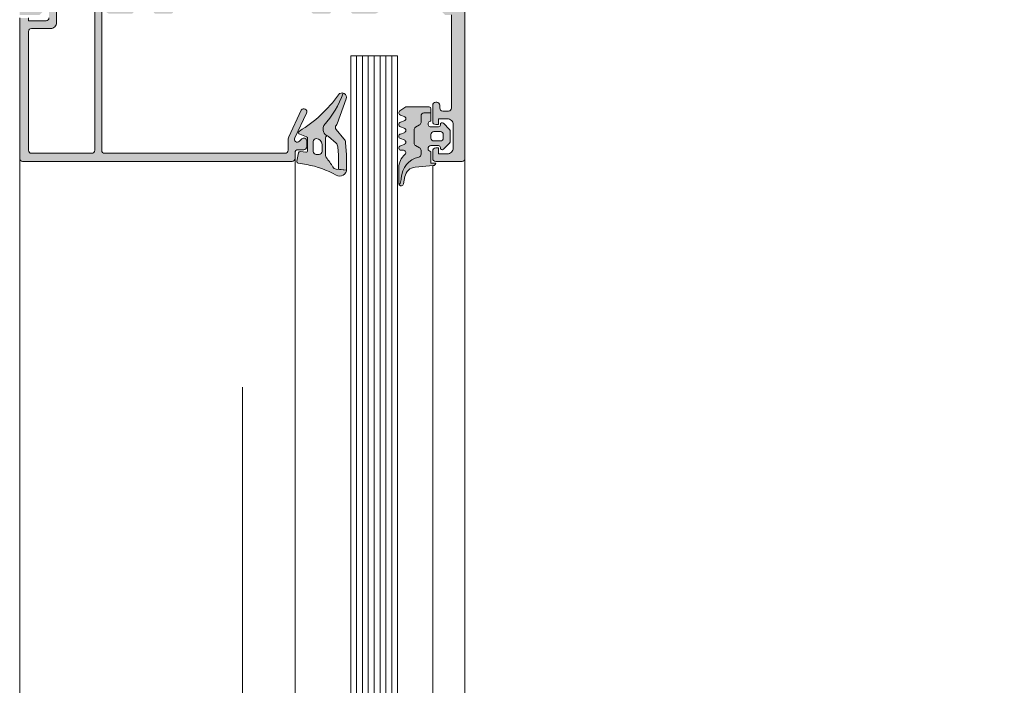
# Model space of a CAD drawing. Header units: metres. Extents: x -0.7 to 9.9, y -1.9 to 2.2.
# Tile 42 of 51: x 8.571 to 8.739, y 0.826 to 0.939. Entities that reach past the tile are written whole.
import ezdxf

# ---------------------------------------------------------------- set-up
doc = ezdxf.new("R2010")
doc.units = ezdxf.units.M
doc.header["$MEASUREMENT"] = 0
doc.linetypes.add('Strichlinie doppelt', pattern=[0.109361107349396, 0.0529166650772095, -0.0211666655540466, 0.014111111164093, -0.0211666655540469])
for name, color, linetype in [('152 - Bemaßung_ Beschriftung.Ausbau', 7, 'Continuous'), ('451 - Universal.Achsen Raster', 7, 'Continuous'), ('Neubau_301 - Elemente.Linie', 7, 'Continuous'), ('Neubau_302 - Elemente.Schraffur', 7, 'Continuous')]:
    doc.layers.add(name, color=color, linetype=linetype)
doc.styles.add('ERSTELLTER_STIL_1', font='txt')
doc.dimstyles.new('ERSTELLTER_STIL__5', dxfattribs={"dimtxt": 0.04, "dimasz": 0.02128, "dimexe": 0.18, "dimexo": 0.0625, "dimgap": 0, "dimtad": 1, "dimzin": 0, "dimdsep": 46, "dimtxsty": 'ERSTELLTER_STIL_1', "dimblk": 'ARROWHEAD_2', "dimblk1": 'ARROWHEAD_2', "dimblk2": 'ARROWHEAD_2', "dimcen": 0.09, "dimse1": 1, "dimse2": 1, "dimclrd": 7, "dimclre": 7, "dimclrt": 7, "dimazin": 0, "dimtfac": 1, "dimtdec": 4, "dimtmove": 0, "dimatfit": 3, "dimfxl": 1, "dimtolj": 1, "dimtzin": 0, "dimarcsym": 0})

# ---------------------------------------------------------------- blocks, each defined once
blk = doc.blocks.new('*D72', base_point=(-2.72064002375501, -4.656053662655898))
at = {"layer": '152 - Bemaßung_ Beschriftung.Ausbau', "color": 7, "linetype": 'Continuous', "lineweight": 5}
for p, q in [((8.868623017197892, 0.9230292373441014), (8.896623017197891, 0.9068634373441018)), ((8.903623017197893, 0.9149463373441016), (8.861623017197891, 0.9149463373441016)), ((8.882623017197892, -1.291053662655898), (8.882623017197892, 0.9149463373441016)), ((8.868623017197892, -1.282970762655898), (8.896623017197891, -1.299136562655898)), ((8.903623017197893, -1.291053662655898), (8.861623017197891, -1.291053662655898))]:
    blk.add_line(p, q, dxfattribs=at)
at = {"layer": '152 - Bemaßung_ Beschriftung.Ausbau', "color": 7, "lineweight": 5, "insert": (8.882385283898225, -0.2512820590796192), "char_height": 0.04, "attachment_point": 7, "rotation": 90, "style": 'ERSTELLTER_STIL_1'}
blk.add_mtext('\\A1;{\\pql;\\fArial|b0|i0|c0|p38;2,20\\fArial|b0|i0|c0|p38;\\A1{\\H.66x;\\S6^  ;}}', dxfattribs=at)
blk = doc.blocks.new('ARROWHEAD_2')
at = {"color": 0, "linetype": 'Continuous', "lineweight": 0}
for p, q in [((-0.3781315, -0.655), (0.3781315, 0.655)), ((0, 0), (-1, 0))]:
    blk.add_line(p, q, dxfattribs=at)
blk = doc.blocks.new('*D73', base_point=(-2.72064002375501, -4.656053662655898))
at = {"layer": '152 - Bemaßung_ Beschriftung.Ausbau', "color": 7, "linetype": 'Continuous', "lineweight": 5}
for p, q in [((8.868623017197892, 1.0930292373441), (8.896623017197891, 1.076863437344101)), ((8.903623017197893, 1.084946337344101), (8.861623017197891, 1.084946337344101)), ((8.882623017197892, 0.9149463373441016), (8.882623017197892, 1.084946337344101)), ((8.868623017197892, 0.9230292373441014), (8.896623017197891, 0.9068634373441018)), ((8.903623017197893, 0.9149463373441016), (8.861623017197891, 0.9149463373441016))]:
    blk.add_line(p, q, dxfattribs=at)
at = {"layer": '152 - Bemaßung_ Beschriftung.Ausbau', "color": 7, "lineweight": 5, "insert": (8.874623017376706, 0.9695919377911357), "char_height": 0.04, "attachment_point": 7, "rotation": 90, "style": 'ERSTELLTER_STIL_1'}
blk.add_mtext('\\A1;{\\pql;\\fArial|b0|i0|c0|p38;17}', dxfattribs=at)
blk = doc.blocks.new('*D78', base_point=(-2.72064002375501, -4.656053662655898))
at = {"layer": '152 - Bemaßung_ Beschriftung.Ausbau', "color": 7, "linetype": 'Continuous', "lineweight": 5}
for p, q in [((9.018623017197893, 0.9970292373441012), (9.046623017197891, 0.9808634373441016)), ((9.053623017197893, 0.9889463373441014), (9.011623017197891, 0.9889463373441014)), ((9.032623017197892, -1.291053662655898), (9.032623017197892, 0.9889463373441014)), ((9.018623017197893, -1.282970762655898), (9.046623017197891, -1.299136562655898)), ((9.053623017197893, -1.291053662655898), (9.011623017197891, -1.291053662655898)), ((9.032623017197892, -1.304745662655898), (9.032623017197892, -1.291053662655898))]:
    blk.add_line(p, q, dxfattribs=at)
at = {"layer": '152 - Bemaßung_ Beschriftung.Ausbau', "color": 7, "lineweight": 5, "insert": (9.024623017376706, -0.2042652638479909), "char_height": 0.04, "attachment_point": 7, "rotation": 90, "style": 'ERSTELLTER_STIL_1'}
blk.add_mtext('\\A1;{\\pql;\\fArial|b0|i0|c0|p38;2,28}', dxfattribs=at)

msp = doc.modelspace()

# ---------------------------------------------------------------- hatches: boundary and pattern name
at = {"layer": 'Neubau_302 - Elemente.Schraffur', "linetype": 'Continuous', "lineweight": 5}
for points in [[(8.57413422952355, 0.9801463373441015, 0.4142135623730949), (8.573634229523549, 0.9796463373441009), (8.573634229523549, 0.9472463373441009, 0.4142135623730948), (8.57413422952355, 0.9467463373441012), (8.580134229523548, 0.9467463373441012, 0.4142135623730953), (8.580634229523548, 0.9472463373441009), (8.580634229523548, 0.9546463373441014, -0.4142135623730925), (8.581134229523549, 0.9551463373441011), (8.581934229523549, 0.9551463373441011, -0.4142135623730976), (8.582434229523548, 0.9546463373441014), (8.582434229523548, 0.9472463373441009, 0.4142135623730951), (8.582934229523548, 0.9467463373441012), (8.598384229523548, 0.9467463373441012, -0.414213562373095), (8.598884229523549, 0.9462463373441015), (8.598884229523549, 0.9457463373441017), (8.597584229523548, 0.9457463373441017), (8.597584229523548, 0.9451463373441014, 0.4142135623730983), (8.59858422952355, 0.944146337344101), (8.620084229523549, 0.944146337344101, 0.4142135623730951), (8.621084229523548, 0.9451463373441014), (8.621084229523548, 0.9457463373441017), (8.619784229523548, 0.9457463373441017), (8.619784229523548, 0.9462463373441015, -0.4142135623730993), (8.620284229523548, 0.9467463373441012), (8.635734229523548, 0.9467463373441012, 0.4142135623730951), (8.636234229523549, 0.9472463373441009), (8.636234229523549, 0.9546463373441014, -0.4142135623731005), (8.63673422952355, 0.9551463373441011), (8.637534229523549, 0.9551463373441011, -0.4142135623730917), (8.638034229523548, 0.9546463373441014), (8.638034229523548, 0.9472463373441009, 0.414213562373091), (8.638534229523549, 0.9467463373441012), (8.644534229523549, 0.9467463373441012, 0.4142135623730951), (8.64503422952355, 0.9472463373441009), (8.64503422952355, 0.9796463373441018, 0.4142135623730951), (8.644534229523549, 0.9801463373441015), (8.638534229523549, 0.9801463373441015, 0.4142135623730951), (8.638034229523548, 0.9796463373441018), (8.638034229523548, 0.9722463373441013, -0.4142135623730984), (8.637534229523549, 0.9717463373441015), (8.63673422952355, 0.9717463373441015, -0.4142135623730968), (8.636234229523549, 0.9722463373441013), (8.636234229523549, 0.9766463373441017, 0.4142135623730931), (8.635734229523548, 0.9771463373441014), (8.632334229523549, 0.9771463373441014, 0.4142135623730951), (8.631834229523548, 0.9766463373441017), (8.631834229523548, 0.9733463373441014, 0.4142135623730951), (8.632334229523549, 0.9728463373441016), (8.632534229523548, 0.9728463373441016, -0.4142135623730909), (8.633034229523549, 0.972346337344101), (8.633034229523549, 0.9701463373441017, -0.4142135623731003), (8.63283422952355, 0.9699463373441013), (8.632534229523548, 0.9699463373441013, -0.4142135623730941), (8.63203422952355, 0.970446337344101), (8.63203422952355, 0.9711463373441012, 0.4142135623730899), (8.631834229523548, 0.9713463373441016), (8.630034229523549, 0.9713463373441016), (8.630034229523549, 0.9771463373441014), (8.629584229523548, 0.9771463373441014), (8.629584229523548, 0.9786463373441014), (8.630034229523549, 0.9786463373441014), (8.630034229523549, 0.9866463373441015, -0.4142135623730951), (8.63053422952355, 0.9871463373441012), (8.630834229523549, 0.9871463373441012, -0.4142135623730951), (8.631834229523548, 0.9861463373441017), (8.631834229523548, 0.984546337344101), (8.63133422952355, 0.984546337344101), (8.631834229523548, 0.9817106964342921), (8.631834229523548, 0.9794463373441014, 0.414213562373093), (8.632334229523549, 0.9789463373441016), (8.635734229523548, 0.9789463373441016, 0.4142135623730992), (8.636234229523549, 0.9794463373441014), (8.636234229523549, 0.9817106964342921), (8.63673422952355, 0.984546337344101), (8.636234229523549, 0.984546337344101), (8.636234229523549, 0.9926463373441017, -0.4142135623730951), (8.63673422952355, 0.9931463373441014), (8.637534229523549, 0.9931463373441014, -0.4142135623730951), (8.638034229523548, 0.9926463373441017), (8.638034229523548, 0.9824463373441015, 0.4142135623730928), (8.638534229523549, 0.9819463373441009), (8.644534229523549, 0.9819463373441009, 0.4142135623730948), (8.64503422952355, 0.9824463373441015), (8.64503422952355, 1.001846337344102, 0.4142135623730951), (8.644534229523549, 1.002346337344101), (8.64353422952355, 1.002346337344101, -0.414213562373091), (8.643034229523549, 1.002846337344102), (8.643034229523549, 1.004146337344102, -0.4142135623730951), (8.64353422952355, 1.004646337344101), (8.644034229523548, 1.004646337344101), (8.644034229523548, 1.003646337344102), (8.644534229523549, 1.003646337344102, 0.4142135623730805), (8.645534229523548, 1.004646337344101), (8.645534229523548, 1.008646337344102, 0.4142135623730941), (8.644534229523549, 1.009646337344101), (8.644034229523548, 1.009646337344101), (8.644034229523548, 1.008646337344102), (8.64353422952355, 1.008646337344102, -0.4142135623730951), (8.643034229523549, 1.009146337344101), (8.643034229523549, 1.010446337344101, -0.414213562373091), (8.64353422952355, 1.010946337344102), (8.646834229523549, 1.010946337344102, -0.4142135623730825), (8.64733422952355, 1.010446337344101), (8.64733422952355, 0.9154463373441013, -0.4142135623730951), (8.646834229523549, 0.9149463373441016), (8.642334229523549, 0.9149463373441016, -0.4142135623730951), (8.641834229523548, 0.9154463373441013), (8.641834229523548, 0.9167463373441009, -0.4142135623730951), (8.642334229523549, 0.9172463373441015), (8.64283422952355, 0.9172463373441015), (8.64283422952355, 0.9162463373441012), (8.64433422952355, 0.9162463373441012, 0.4142135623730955), (8.645334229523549, 0.9172463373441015), (8.645334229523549, 0.9212463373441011, 0.4142135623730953), (8.64433422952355, 0.9222463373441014), (8.64283422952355, 0.9222463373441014), (8.64283422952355, 0.9212463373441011), (8.642334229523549, 0.9212463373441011, -0.4142135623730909), (8.641834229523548, 0.9217463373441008), (8.641834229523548, 0.9245463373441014, -0.4744978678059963), (8.642434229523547, 0.9250362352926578, -0.4744978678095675), (8.643034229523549, 0.9245463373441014), (8.643034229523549, 0.9240463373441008, 0.4142135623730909), (8.64353422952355, 0.9235463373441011), (8.644534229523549, 0.9235463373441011, 0.4142135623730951), (8.64503422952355, 0.9240463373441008), (8.64503422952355, 0.939946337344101), (8.643934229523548, 0.939946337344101), (8.64283422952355, 0.9410463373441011), (8.64283422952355, 0.9416463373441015), (8.64433422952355, 0.9416463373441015, 0.4142135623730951), (8.645334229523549, 0.942646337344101), (8.645334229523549, 0.9439463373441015, 0.4142135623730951), (8.64433422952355, 0.9449463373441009), (8.640134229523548, 0.9449463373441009, 0.4000000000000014), (8.639134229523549, 0.9449463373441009), (8.630334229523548, 0.9449463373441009, 0.4142135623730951), (8.629334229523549, 0.9439463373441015), (8.629334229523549, 0.942646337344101, 0.4142135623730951), (8.630334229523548, 0.9416463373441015), (8.63283422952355, 0.9416463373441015), (8.63283422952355, 0.9411463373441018, -0.4142135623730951), (8.631834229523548, 0.9401463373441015), (8.62833422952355, 0.9401463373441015, -0.4142135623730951), (8.627834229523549, 0.9406463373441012), (8.627834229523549, 0.9444463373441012, 0.4142135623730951), (8.627334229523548, 0.9449463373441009), (8.623834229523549, 0.9449463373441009, 0.4142135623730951), (8.62283422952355, 0.9439463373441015), (8.62283422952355, 0.9411463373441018), (8.62453422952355, 0.9411463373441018), (8.62453422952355, 0.9406463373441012, -0.4142135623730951), (8.624034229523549, 0.9401463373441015), (8.621584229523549, 0.9401463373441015, -0.4142135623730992), (8.621084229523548, 0.9406463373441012), (8.621084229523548, 0.9413463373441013, 0.4142135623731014), (8.620084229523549, 0.9423463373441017), (8.59858422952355, 0.9423463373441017, 0.4142135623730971), (8.597584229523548, 0.9413463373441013), (8.597584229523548, 0.9406463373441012, -0.414213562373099), (8.59708422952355, 0.9401463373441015), (8.594634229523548, 0.9401463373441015, -0.4142135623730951), (8.594134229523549, 0.9406463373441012), (8.594134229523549, 0.9411463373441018), (8.595834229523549, 0.9411463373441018), (8.595834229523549, 0.9439463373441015, 0.4142135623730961), (8.59483422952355, 0.9449463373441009), (8.591334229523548, 0.9449463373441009, 0.4142135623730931), (8.59083422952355, 0.9444463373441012), (8.59083422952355, 0.9406463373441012, -0.4142135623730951), (8.590334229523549, 0.9401463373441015), (8.586834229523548, 0.9401463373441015, -0.4142135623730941), (8.585834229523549, 0.9411463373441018), (8.585834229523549, 0.9416463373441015), (8.588334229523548, 0.9416463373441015, 0.4142135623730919), (8.58933422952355, 0.942646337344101), (8.58933422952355, 0.9439463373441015, 0.4142135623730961), (8.588334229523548, 0.9449463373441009), (8.57953422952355, 0.9449463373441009, 0.4000000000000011), (8.578534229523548, 0.9449463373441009), (8.574334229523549, 0.9449463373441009, 0.4142135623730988), (8.573334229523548, 0.9439463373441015), (8.573334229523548, 0.942646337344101, 0.4142135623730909), (8.574334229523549, 0.9416463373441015), (8.575834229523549, 0.9416463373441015), (8.575834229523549, 0.9410463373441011), (8.574734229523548, 0.939946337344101), (8.571334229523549, 0.939946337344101), (8.571334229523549, 0.9814463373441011, -0.4142135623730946), (8.571834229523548, 0.9819463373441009), (8.580134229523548, 0.9819463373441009, 0.4142135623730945), (8.580634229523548, 0.9824463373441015), (8.580634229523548, 0.9926463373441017, -0.4142135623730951), (8.581134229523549, 0.9931463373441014), (8.581934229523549, 0.9931463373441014, -0.4142135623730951), (8.582434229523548, 0.9926463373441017), (8.582434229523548, 0.984546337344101), (8.581934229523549, 0.984546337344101), (8.582434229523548, 0.9817106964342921), (8.582434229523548, 0.9794463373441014, 0.4142135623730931), (8.582934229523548, 0.9789463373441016), (8.58633422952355, 0.9789463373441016, 0.4142135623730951), (8.586834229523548, 0.9794463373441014), (8.586834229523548, 0.9817106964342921), (8.587334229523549, 0.984546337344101), (8.586834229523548, 0.984546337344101), (8.586834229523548, 0.9861463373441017, -0.4142135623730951), (8.58783422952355, 0.9871463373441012), (8.588134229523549, 0.9871463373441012, -0.4142135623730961), (8.58863422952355, 0.9866463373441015), (8.588634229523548, 0.9786463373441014), (8.589084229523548, 0.9786463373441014), (8.589084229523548, 0.9771463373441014), (8.588634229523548, 0.9771463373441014), (8.588634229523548, 0.9713463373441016), (8.586834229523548, 0.9713463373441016, 0.4142135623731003), (8.586634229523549, 0.9711463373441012), (8.586634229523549, 0.970446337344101, -0.4142135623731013), (8.586134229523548, 0.9699463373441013), (8.585834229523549, 0.9699463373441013, -0.4142135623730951), (8.58563422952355, 0.9701463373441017), (8.58563422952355, 0.972346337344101, -0.4884838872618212), (8.58623617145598, 0.9728560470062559, 0.4732848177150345), (8.586834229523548, 0.9733463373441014), (8.586834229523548, 0.9766463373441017, 0.4142135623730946), (8.58633422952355, 0.9771463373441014), (8.582934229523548, 0.9771463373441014, 0.4142135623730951), (8.582434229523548, 0.9766463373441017), (8.582434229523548, 0.9722463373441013, -0.4142135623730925), (8.581934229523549, 0.9717463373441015), (8.581134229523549, 0.9717463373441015, -0.4142135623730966), (8.580634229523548, 0.9722463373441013), (8.580634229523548, 0.9796463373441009, 0.4142135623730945), (8.580134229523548, 0.9801463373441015)], [(8.61948068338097, 0.9187998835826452, -0.6682007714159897), (8.620334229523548, 0.9184463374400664), (8.620334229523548, 0.917446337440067, -0.4145766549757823), (8.61983422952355, 0.9169463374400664), (8.618834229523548, 0.9169463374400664, 0.4145766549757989), (8.61833422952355, 0.9164463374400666), (8.61833422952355, 0.9154463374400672, -0.4143950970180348), (8.61783453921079, 0.9149463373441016), (8.571834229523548, 0.9149463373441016, -0.4145161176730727), (8.571334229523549, 0.9154463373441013), (8.571334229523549, 0.9394463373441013), (8.572834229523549, 0.9394463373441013), (8.572834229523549, 0.9389463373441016), (8.575834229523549, 0.9389463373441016, 0.4145149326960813), (8.576334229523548, 0.9394463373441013), (8.576334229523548, 0.9416463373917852), (8.575856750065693, 0.9425654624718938, -0.4012459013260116), (8.575934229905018, 0.9428308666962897), (8.576884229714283, 0.9433793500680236, -0.5773502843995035), (8.577634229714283, 0.9429463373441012), (8.577634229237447, 0.938646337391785, -0.4145156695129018), (8.576634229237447, 0.9376463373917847), (8.573334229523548, 0.9376463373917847, 0.4145155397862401), (8.572834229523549, 0.937146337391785), (8.572834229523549, 0.9168463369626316, 0.4145134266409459), (8.573334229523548, 0.9163463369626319), (8.583634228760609, 0.9163463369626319, 0.4145148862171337), (8.58413422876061, 0.9168463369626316), (8.58413422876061, 0.9439463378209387, -0.5892878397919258), (8.58489949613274, 0.9443701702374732), (8.587099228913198, 0.9432933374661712, -0.2569505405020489), (8.587334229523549, 0.9428693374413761), (8.587334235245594, 0.9423463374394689, -0.4130465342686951), (8.587134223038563, 0.9421463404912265), (8.586649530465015, 0.9421463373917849, -0.265753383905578), (8.586476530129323, 0.9422463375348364), (8.586187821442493, 0.9427466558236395, 0.2688046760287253), (8.586014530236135, 0.9428463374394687), (8.585334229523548, 0.9428463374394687, 0.4931478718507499), (8.585141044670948, 0.9425945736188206), (8.585334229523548, 0.9421463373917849), (8.585334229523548, 0.9168463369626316, 0.4145148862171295), (8.585834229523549, 0.9163463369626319), (8.61663453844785, 0.9163463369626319, 0.4145158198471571), (8.61713453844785, 0.9168463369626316), (8.61713453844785, 0.9184753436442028, -0.1147446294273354), (8.617274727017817, 0.9191402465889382), (8.619399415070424, 0.9236971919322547, -0.9956900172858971), (8.620269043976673, 0.9231954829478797), (8.618301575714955, 0.918976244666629, 0.8725976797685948), (8.619069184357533, 0.9183883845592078)], [(8.624034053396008, 0.9192266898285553, 0.07298795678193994), (8.62396123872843, 0.9192745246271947), (8.623712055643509, 0.9193904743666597, -0.2914734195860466), (8.62313467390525, 0.9202967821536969), (8.62313467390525, 0.920759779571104, -0.183144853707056), (8.623260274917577, 0.9210911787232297, 0.09448533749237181), (8.626549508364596, 0.9266268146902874, -0.4411302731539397), (8.627068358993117, 0.925648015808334), (8.625546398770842, 0.9213926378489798, -0.108151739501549), (8.625364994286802, 0.9211026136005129, 0.3900379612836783), (8.625344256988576, 0.920425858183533), (8.626682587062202, 0.9188238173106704, -0.153914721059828), (8.62695731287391, 0.9181564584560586), (8.62713627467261, 0.9160582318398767, -0.02182007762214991), (8.627140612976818, 0.915953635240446), (8.627135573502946, 0.9136424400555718, -0.04273919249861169), (8.62711765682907, 0.913438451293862), (8.625735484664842, 0.913603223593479), (8.62574048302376, 0.9158955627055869, 0.02182007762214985), (8.625736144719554, 0.9160001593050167), (8.62561470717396, 0.9174239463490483, 0.1539147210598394), (8.625339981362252, 0.9180913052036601)], [(8.638886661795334, 0.9176741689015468), (8.639586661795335, 0.9172700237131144, -0.2679491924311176), (8.639836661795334, 0.9168370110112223), (8.639836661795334, 0.9161855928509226, -0.3488756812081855), (8.639449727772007, 0.915698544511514, 0.342202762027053), (8.636468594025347, 0.9121054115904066, -0.06752679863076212), (8.636256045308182, 0.9112081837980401), (8.636119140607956, 0.9109354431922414, -0.1676429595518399), (8.636034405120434, 0.9111821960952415), (8.636034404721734, 0.9138541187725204, -0.2202245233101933), (8.637093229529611, 0.916141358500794, 0.6981291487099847), (8.636834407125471, 0.9168463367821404), (8.636434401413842, 0.9168463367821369, -0.8769786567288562), (8.636330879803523, 0.9176326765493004), (8.636937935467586, 0.9178599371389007, 0.6934124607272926), (8.637010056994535, 0.9186056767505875), (8.636258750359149, 0.9188869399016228, -0.6934124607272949), (8.636330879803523, 0.919632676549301), (8.636937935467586, 0.9198599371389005, 0.6934124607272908), (8.637010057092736, 0.9206056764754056), (8.636258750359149, 0.9208869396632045, -0.6934124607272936), (8.636330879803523, 0.9216326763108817), (8.636937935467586, 0.9218599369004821, 0.6934124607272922), (8.637010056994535, 0.9226056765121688), (8.636258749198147, 0.9228869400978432, -0.600572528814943), (8.636234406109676, 0.9235927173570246), (8.637234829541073, 0.9242465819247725), (8.641234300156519, 0.9242463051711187, -0.4141730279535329), (8.641534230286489, 0.9239463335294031), (8.641534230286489, 0.923225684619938), (8.640336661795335, 0.923225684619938, 0.4142135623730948), (8.639836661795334, 0.9227256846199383), (8.639836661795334, 0.9216143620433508, -0.2679491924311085), (8.639586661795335, 0.9211813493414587), (8.638886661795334, 0.9207772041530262, 0.2679491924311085), (8.638636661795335, 0.9203441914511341), (8.638636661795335, 0.918107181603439, 0.2679491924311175)]]:
    msp.add_hatch(color=7, dxfattribs=at).paths.add_polyline_path(points)
h = msp.add_hatch(color=7, dxfattribs=at)
h.paths.add_polyline_path([(8.62711765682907, 0.913438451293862, -0.5186680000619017), (8.625343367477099, 0.9126013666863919, 0.08741971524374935), (8.620337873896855, 0.9144044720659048, -0.006167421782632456), (8.618879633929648, 0.9146580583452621, -0.4164044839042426), (8.618640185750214, 0.9150102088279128), (8.618912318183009, 0.9164102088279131, -0.39498873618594), (8.619244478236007, 0.9166505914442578), (8.620147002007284, 0.9165363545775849, 0.4515900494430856), (8.62048467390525, 0.9168339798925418), (8.62048467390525, 0.9188883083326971, 0.3152987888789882), (8.620287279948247, 0.9191702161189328), (8.619132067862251, 0.9195906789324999, -0.6310631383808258), (8.619080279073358, 0.9201294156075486, 0.1046244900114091), (8.625748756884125, 0.9263321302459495, -0.3121267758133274), (8.626549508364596, 0.9266268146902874, -0.09448533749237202), (8.623260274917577, 0.9210911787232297, 0.1831448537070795), (8.62313467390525, 0.920759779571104), (8.62313467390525, 0.9202967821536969, 0.291473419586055), (8.623712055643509, 0.9193904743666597), (8.62396123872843, 0.9192745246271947, 0.5483547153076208), (8.623534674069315, 0.91900252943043), (8.623534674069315, 0.915991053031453, 0.1702520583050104), (8.623666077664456, 0.9156163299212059, -0.02165735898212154), (8.624786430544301, 0.9140213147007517, 0.2289155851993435), (8.6253729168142, 0.913646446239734)])
h.paths.add_polyline_path([(8.622934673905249, 0.9178532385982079, 0.414213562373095), (8.62193467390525, 0.9188532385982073, 0.414213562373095), (8.62143467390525, 0.9183532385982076), (8.62143467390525, 0.916653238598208, 0.414213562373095), (8.62193467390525, 0.9161532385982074), (8.62243467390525, 0.9161532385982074, 0.414213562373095), (8.622934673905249, 0.916653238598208)], flags=0)
h = msp.add_hatch(color=7, dxfattribs=at)
h.paths.add_polyline_path([(8.644687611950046, 0.920418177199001, -0.1990380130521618), (8.644834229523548, 0.9200644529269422), (8.644834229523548, 0.9184284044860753, -0.1990038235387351), (8.644687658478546, 0.9180747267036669), (8.643646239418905, 0.9170340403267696, -0.765529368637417), (8.643130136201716, 0.9172969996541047, 0.4634514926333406), (8.642834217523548, 0.9176463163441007), (8.641534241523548, 0.9176463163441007, 0.9999999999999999), (8.641534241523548, 0.9166463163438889), (8.641534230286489, 0.9146463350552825), (8.642334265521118, 0.9146463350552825, -0.4142098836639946), (8.64193423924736, 0.9142463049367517), (8.638860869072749, 0.9139769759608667, 0.3345433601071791), (8.637072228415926, 0.9123663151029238), (8.63682704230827, 0.9111052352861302, -0.6432424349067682), (8.636119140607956, 0.9109354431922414), (8.636256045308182, 0.9112081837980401, 0.06752679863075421), (8.636468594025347, 0.9121054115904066, -0.3415998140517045), (8.639441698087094, 0.915696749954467, 0.3534969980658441), (8.639836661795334, 0.9161855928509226), (8.639836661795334, 0.9168370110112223, 0.2679491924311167), (8.639586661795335, 0.9172700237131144), (8.638886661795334, 0.9176741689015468, -0.2679491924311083), (8.638636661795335, 0.918107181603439), (8.638636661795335, 0.9203441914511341, -0.2679491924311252), (8.638886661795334, 0.9207772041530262), (8.639586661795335, 0.9211813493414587, 0.2679491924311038), (8.639836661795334, 0.9216143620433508), (8.639836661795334, 0.9227256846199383, -0.414213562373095), (8.640336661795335, 0.923225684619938), (8.641534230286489, 0.923225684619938), (8.641534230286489, 0.9218462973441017, 0.9999943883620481), (8.641534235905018, 0.9208462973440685), (8.642834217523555, 0.9208462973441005, 0.4142135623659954), (8.64313421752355, 0.9211462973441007), (8.643134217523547, 0.9212462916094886, -0.668190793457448), (8.64364636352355, 0.9214584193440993)])
h.paths.add_polyline_path([(8.643634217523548, 0.9195463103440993, 0.4142135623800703), (8.643134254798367, 0.9200463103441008), (8.642034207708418, 0.9200463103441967, 0.4142135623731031), (8.641534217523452, 0.9195463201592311), (8.641534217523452, 0.9189462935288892, 0.4142135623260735), (8.642034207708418, 0.9184463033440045), (8.643134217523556, 0.9184463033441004, 0.4142135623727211), (8.643634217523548, 0.9189462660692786)], flags=0)

# ---------------------------------------------------------------- linework, layer by layer
at = {"layer": '451 - Universal.Achsen Raster', "color": 160, "linetype": 'Strichlinie doppelt', "lineweight": 9, "ltscale": 2, "true_color": 0x3232ff}
msp.add_line((8.609348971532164, 1.893946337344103), (8.609348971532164, -1.606053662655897), dxfattribs=at)
at = {"layer": 'Neubau_301 - Elemente.Linie', "color": 1, "linetype": 'Continuous', "lineweight": 5}
for p, q in [((8.627834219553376, -0.5530536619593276), (8.627834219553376, 0.932946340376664)), ((8.627834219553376, 0.932946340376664), (8.635834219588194, 0.932946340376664)), ((8.628834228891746, 0.932946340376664), (8.628834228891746, -0.5530536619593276)), ((8.629834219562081, 0.932946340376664), (8.629834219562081, -0.5530536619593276)), ((8.63083422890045, 0.932946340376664), (8.63083422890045, -0.5530536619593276)), ((8.631834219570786, 0.932946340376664), (8.631834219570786, -0.5530536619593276)), ((8.632834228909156, 0.932946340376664), (8.632834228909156, -0.5530536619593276)), ((8.633834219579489, 0.932946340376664), (8.633834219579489, -0.5530536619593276)), ((8.63483422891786, 0.932946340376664), (8.63483422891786, -0.5530536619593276)), ((8.635834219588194, 0.932946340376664), (8.635834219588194, -0.5530536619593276)), ((8.627068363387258, 0.9256480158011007), (8.625546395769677, 0.9213926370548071)), ((8.623134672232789, 0.9202967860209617), (8.623134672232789, 0.9207683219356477)), ((8.623961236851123, 0.9192745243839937), (8.623712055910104, 0.9193904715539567)), ((8.625344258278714, 0.9204258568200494), (8.62668258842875, 0.91882382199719)), ((8.623534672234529, 0.9159910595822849), (8.623534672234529, 0.9190025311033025)), ((8.62533998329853, 0.9180913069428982), (8.624034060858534, 0.9192266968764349)), ((8.626957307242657, 0.9181564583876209), (8.62713627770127, 0.9160582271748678)), ((8.625736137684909, 0.9160001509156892), (8.625614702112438, 0.9174239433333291)), ((8.625736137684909, 0.9160001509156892), (8.625614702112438, 0.9174239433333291)), ((8.625735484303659, 0.9136032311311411), (8.625740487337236, 0.9158955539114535)), ((8.625735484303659, 0.9136032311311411), (8.625740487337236, 0.9158955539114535)), ((8.627140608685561, 0.9159536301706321), (8.627135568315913, 0.9136424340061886)), ((8.571334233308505, 0.9154463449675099), (8.571334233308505, -0.5028028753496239)), ((8.61833422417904, 0.9154460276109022), (8.61833422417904, -0.5028028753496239)), ((8.641834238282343, 0.9142375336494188), (8.641834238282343, -0.5028028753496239)), ((8.647334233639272, 0.9154463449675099), (8.647334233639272, -0.5028028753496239)), ((8.62711766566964, 0.9134384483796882), (8.625372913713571, 0.9136464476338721)), ((8.62711766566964, 0.9134384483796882), (8.625735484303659, 0.9136032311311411))]:
    msp.add_line(p, q, dxfattribs=at)
at = {"layer": 'Neubau_301 - Elemente.Linie', "color": 1, "linetype": 'Continuous', "lineweight": 5, "flags": 128}
for points in [[(8.64503422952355, 0.939946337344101), (8.64503422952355, 0.9240463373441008, -0.414213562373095), (8.644534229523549, 0.9235463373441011), (8.64353422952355, 0.9235463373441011, -0.414213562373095), (8.643034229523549, 0.9240463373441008), (8.643034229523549, 0.9245463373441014, 0.4142135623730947), (8.642534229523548, 0.9250463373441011), (8.642334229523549, 0.9250463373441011, 0.414213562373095), (8.641834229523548, 0.9245463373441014), (8.641834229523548, 0.9217463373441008, 0.414213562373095), (8.642334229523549, 0.9212463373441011), (8.64283422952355, 0.9212463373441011), (8.64283422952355, 0.9222463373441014), (8.64433422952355, 0.9222463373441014, -0.4142135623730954), (8.645334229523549, 0.9212463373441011), (8.645334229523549, 0.9172463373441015, -0.4142135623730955), (8.64433422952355, 0.9162463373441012), (8.64283422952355, 0.9162463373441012), (8.64283422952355, 0.9172463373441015), (8.642334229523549, 0.9172463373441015, 0.414213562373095), (8.641834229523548, 0.9167463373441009), (8.641834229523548, 0.9154463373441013, 0.414213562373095), (8.642334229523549, 0.9149463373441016), (8.646834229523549, 0.9149463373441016, 0.4142135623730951), (8.64733422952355, 0.9154463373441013), (8.64733422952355, 1.010446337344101, 0.4142135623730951)], [(8.577634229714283, 0.9429463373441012), (8.577634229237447, 0.938646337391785, -0.4145156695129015), (8.576634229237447, 0.9376463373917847), (8.573334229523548, 0.9376463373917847, 0.4145155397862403), (8.572834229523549, 0.937146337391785), (8.572834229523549, 0.9168463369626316, 0.4145134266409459), (8.573334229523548, 0.9163463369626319), (8.583634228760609, 0.9163463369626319, 0.4145148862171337), (8.58413422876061, 0.9168463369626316), (8.58413422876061, 0.9439463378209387, -0.5892878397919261)], [(8.585334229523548, 0.9421463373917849), (8.585334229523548, 0.9168463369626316, 0.4145148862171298), (8.585834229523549, 0.9163463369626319), (8.61663453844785, 0.9163463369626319, 0.4145158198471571), (8.61713453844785, 0.9168463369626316), (8.61713453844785, 0.9184753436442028, -0.1147446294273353), (8.617274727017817, 0.9191402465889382), (8.619399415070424, 0.9236971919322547, -0.995690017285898), (8.620269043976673, 0.9231954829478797), (8.618301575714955, 0.918976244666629, 0.8725976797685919), (8.619069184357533, 0.9183883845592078), (8.61948068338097, 0.9187998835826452, -0.6682007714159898), (8.620334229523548, 0.9184463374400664), (8.620334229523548, 0.917446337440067, -0.4145766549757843), (8.61983422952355, 0.9169463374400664), (8.618834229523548, 0.9169463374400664, 0.414576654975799), (8.61833422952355, 0.9164463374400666), (8.61833422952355, 0.9154463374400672, -0.4143950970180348), (8.61783453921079, 0.9149463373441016), (8.571834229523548, 0.9149463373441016, -0.4145161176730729), (8.571334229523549, 0.9154463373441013), (8.571334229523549, 0.9394463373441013)], [(8.572834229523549, 0.9394463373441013), (8.572834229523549, 0.9389463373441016), (8.575834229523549, 0.9389463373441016, 0.4145149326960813), (8.576334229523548, 0.9394463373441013)]]:
    msp.add_lwpolyline(points, format="xyb", dxfattribs=at)
at = {"layer": 'Neubau_301 - Elemente.Linie', "color": 1, "linetype": 'Continuous', "lineweight": 5}
for points in [[(8.620147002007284, 0.9165363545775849), (8.619244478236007, 0.9166505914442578, 0.3949887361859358), (8.618912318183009, 0.9164102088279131), (8.618640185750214, 0.9150102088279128, 0.4164044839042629), (8.61887963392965, 0.9146580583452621, 0.006167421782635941), (8.620337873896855, 0.9144044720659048, -0.08727221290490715), (8.625335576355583, 0.9126058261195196, 0.5766236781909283), (8.627135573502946, 0.9136424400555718), (8.627140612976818, 0.915953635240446, 0.02182007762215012), (8.62713627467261, 0.9160582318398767), (8.62695731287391, 0.9181564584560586, 0.1539147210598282), (8.626682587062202, 0.9188238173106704), (8.625344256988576, 0.920425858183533, -0.3900379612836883), (8.625364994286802, 0.9211026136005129, 0.1081517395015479), (8.625546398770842, 0.9213926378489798), (8.627068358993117, 0.925648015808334, 0.8735324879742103), (8.625748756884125, 0.9263321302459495, -0.104624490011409), (8.619080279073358, 0.9201294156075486, 0.6310631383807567), (8.619132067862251, 0.9195906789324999), (8.620287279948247, 0.9191702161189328, -0.3152987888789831), (8.62048467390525, 0.9188883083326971), (8.62048467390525, 0.9168339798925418, -0.4515900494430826)], [(8.64193423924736, 0.9142463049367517, 0.4142098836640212), (8.642334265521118, 0.9146463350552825), (8.641534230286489, 0.9146463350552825), (8.641534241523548, 0.9166463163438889, -0.9999999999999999), (8.641534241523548, 0.9176463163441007), (8.642834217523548, 0.9176463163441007, -0.4142135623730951), (8.64313421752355, 0.9173463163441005), (8.64313421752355, 0.9172462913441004, 0.6679111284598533), (8.643646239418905, 0.9170340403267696), (8.644687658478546, 0.9180747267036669, 0.199003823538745), (8.644834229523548, 0.9184284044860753), (8.644834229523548, 0.9200644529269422, 0.1990380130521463), (8.644687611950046, 0.920418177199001), (8.643646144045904, 0.9214586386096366, 0.6678172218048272), (8.64313421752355, 0.9212462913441), (8.64313421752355, 0.9211462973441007, -0.4142135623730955), (8.642834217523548, 0.9208462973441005), (8.641534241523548, 0.9208462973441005, -0.9999999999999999), (8.641534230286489, 0.9218462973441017), (8.641534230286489, 0.923225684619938), (8.640336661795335, 0.923225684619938, 0.4142135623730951), (8.639836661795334, 0.9227256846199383), (8.639836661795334, 0.9216143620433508, -0.26794919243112), (8.639586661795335, 0.9211813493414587), (8.638886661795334, 0.9207772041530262, 0.267949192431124), (8.638636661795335, 0.9203441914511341), (8.638636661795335, 0.918107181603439, 0.2679491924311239), (8.638886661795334, 0.9176741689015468), (8.639586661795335, 0.9172700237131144, -0.2679491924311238), (8.639836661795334, 0.9168370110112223), (8.639836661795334, 0.9161855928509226, -0.3534969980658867), (8.639441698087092, 0.915696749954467, 0.341599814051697), (8.636468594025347, 0.9121054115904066, -0.06752679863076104), (8.636256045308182, 0.9112081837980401), (8.636119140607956, 0.9109354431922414, 0.6432424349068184), (8.63682704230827, 0.9111052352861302), (8.637072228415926, 0.9123663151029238, -0.3345433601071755), (8.638860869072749, 0.9139769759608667)], [(8.642034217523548, 0.9184463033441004, -0.4142250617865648), (8.641534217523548, 0.9189463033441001), (8.641534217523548, 0.9195463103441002, -0.4142250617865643), (8.642034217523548, 0.9200463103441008), (8.64313421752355, 0.9200463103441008, -0.4142353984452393), (8.643634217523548, 0.9195463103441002), (8.643634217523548, 0.9189463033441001, -0.414235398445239), (8.64313421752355, 0.9184463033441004)], [(8.62143467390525, 0.916653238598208, 0.4142135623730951), (8.62193467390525, 0.9161532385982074), (8.62243467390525, 0.9161532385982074, 0.414213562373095), (8.622934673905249, 0.916653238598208), (8.622934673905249, 0.9178532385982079, 0.414213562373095), (8.62193467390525, 0.9188532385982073, 0.414213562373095), (8.62143467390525, 0.9183532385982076)]]:
    msp.add_lwpolyline(points, format="xyb", close=True, dxfattribs=at)
for points in [[(8.636119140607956, 0.9109354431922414, -0.1676429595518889), (8.636034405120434, 0.9111821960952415), (8.636034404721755, 0.9138539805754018, -0.2202371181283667), (8.637093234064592, 0.9161413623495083, 0.6981236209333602), (8.636834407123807, 0.9168463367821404), (8.636434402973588, 0.9168463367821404, -0.876980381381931), (8.636330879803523, 0.9176326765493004), (8.636937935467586, 0.9178599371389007, 0.7673244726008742), (8.636937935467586, 0.9186326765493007), (8.636330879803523, 0.9188599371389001, -0.767333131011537), (8.636330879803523, 0.919632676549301), (8.636937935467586, 0.9198599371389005, 0.767324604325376), (8.636937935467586, 0.9206326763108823), (8.636330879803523, 0.9208599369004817, -0.7673331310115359), (8.636330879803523, 0.9216326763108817), (8.636937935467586, 0.9218599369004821, 0.7673244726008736), (8.636937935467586, 0.9226326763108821), (8.636330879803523, 0.9228599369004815, -0.6681840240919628), (8.636234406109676, 0.9235927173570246), (8.637234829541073, 0.9242465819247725), (8.6412342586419, 0.924246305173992, -0.4142135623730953), (8.641534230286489, 0.9239463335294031), (8.641534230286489, 0.923225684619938)], [(8.641534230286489, 0.923225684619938), (8.640336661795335, 0.923225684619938, 0.414213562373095), (8.639836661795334, 0.9227256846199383), (8.639836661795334, 0.9216143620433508, -0.2679491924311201), (8.639586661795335, 0.9211813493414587), (8.638886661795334, 0.9207772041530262, 0.2679491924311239), (8.638636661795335, 0.9203441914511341), (8.638636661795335, 0.918107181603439, 0.267949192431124), (8.638886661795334, 0.9176741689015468), (8.639586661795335, 0.9172700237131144, -0.2679491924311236), (8.639836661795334, 0.9168370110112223), (8.639836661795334, 0.9161855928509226, -0.3534969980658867), (8.639441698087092, 0.915696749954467, 0.3415998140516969), (8.636468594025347, 0.9121054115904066, -0.06752679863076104), (8.636256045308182, 0.9112081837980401), (8.636119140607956, 0.9109354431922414)]]:
    msp.add_lwpolyline(points, format="xyb", dxfattribs=at)
for centre, radius, start, end in [((8.61038883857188, 0.9324843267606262), 0.01718946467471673, 318.4863618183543, 340.076709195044), ((8.61038883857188, 0.9324843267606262), 0.01718946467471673, 318.4863618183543, 340.076709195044), ((8.626362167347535, 0.9259005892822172), 0.0007499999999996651, 340.3201199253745, 61.13825921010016), ((8.62363467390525, 0.920759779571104), 0.0005000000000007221, 138.4863618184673, 180), ((8.62363467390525, 0.920759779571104), 0.0005000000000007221, 138.4863618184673, 180), ((8.625722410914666, 0.9207529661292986), 0.0004999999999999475, 135.6295355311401, 220.8602214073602), ((8.62479312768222, 0.9216620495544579), 0.0008000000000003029, 315.6295355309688, 340.3201199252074), ((8.624134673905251, 0.9202967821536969), 0.001000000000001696, 180, 244.9999999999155), ((8.623834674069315, 0.9190025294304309), 0.0002999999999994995, 48.34852629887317, 180), ((8.624419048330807, 0.9173219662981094), 0.001200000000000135, 4.875068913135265, 39.87506891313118), ((8.624419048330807, 0.9173219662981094), 0.001200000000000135, 4.875068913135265, 39.87506891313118), ((8.625761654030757, 0.9180544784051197), 0.001200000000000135, 4.875068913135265, 39.87506891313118), ((8.624134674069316, 0.9159910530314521), 0.0006000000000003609, 180, 216.5396937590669), ((8.624540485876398, 0.9158981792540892), 0.001200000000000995, 359.87506891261, 4.875068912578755), ((8.624540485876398, 0.9158981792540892), 0.001200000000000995, 359.87506891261, 4.875068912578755), ((8.625940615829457, 0.9159562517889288), 0.001200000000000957, 359.875068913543, 4.875068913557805), ((8.605822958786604, 0.9018921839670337), 0.02251064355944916, 32.53616548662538, 37.62210899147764), ((8.625467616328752, 0.9144408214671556), 0.0007999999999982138, 211.6267472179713, 263.2017065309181), ((8.625935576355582, 0.9136450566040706), 0.001200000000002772, 350.0859250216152, 359.8750689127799)]:
    msp.add_arc(centre, radius, start, end, dxfattribs=at)

# ---------------------------------------------------------------- dimensions: what is measured, and where the dimension line sits
at = {"layer": '152 - Bemaßung_ Beschriftung.Ausbau', "color": 7, "linetype": 'Continuous', "lineweight": 5}
for base, p1, p2, picture, middle in [((8.882623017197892, 1.084946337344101), (8.645418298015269, 0.9149463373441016), (8.645099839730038, 1.084946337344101), '*D73', (8.854623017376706, 1.000086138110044)), ((9.032623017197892, 0.9889463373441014), (9.119348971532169, -1.291053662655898), (8.573001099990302, 0.9889463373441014), '*D78', (9.004623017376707, -0.1523122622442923)), ((8.882623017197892, 0.9149463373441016), (9.119348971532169, -1.291053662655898), (8.645418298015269, 0.9149463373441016), '*D72', (8.854623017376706, -0.1453054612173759))]:
    dim = msp.add_linear_dim(base=base, p1=p1, p2=p2, angle=90, dimstyle='ERSTELLTER_STIL__5', dxfattribs=at)
    dim.commit()
    dim.dimension.update_dxf_attribs({"geometry": picture, "text_midpoint": middle, "dimtype": 160, "text_rotation": 90})

doc.saveas('drawing.dxf')
